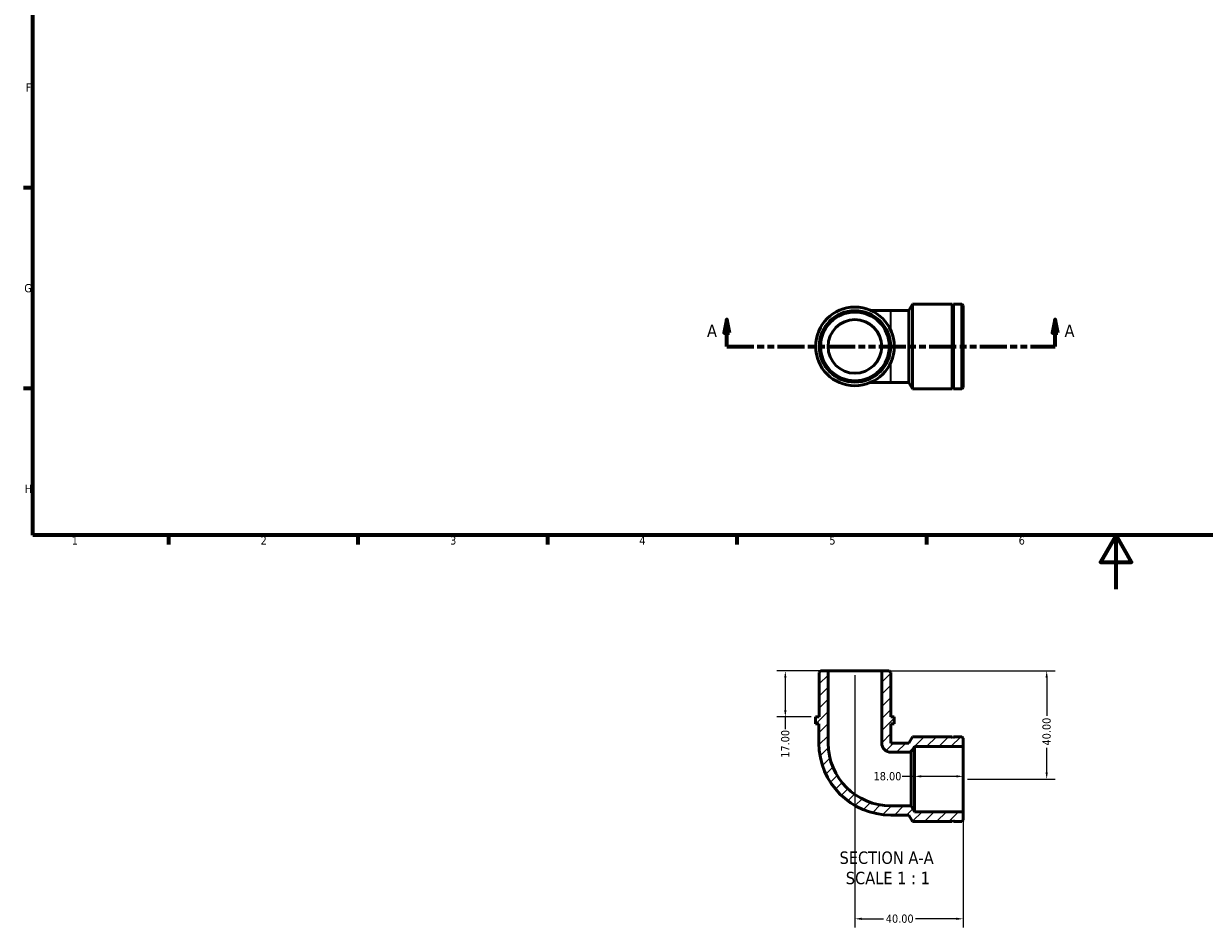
# Model space of a CAD drawing. Header units: millimetres. Extents: x 0 to 906, y -125 to 594.
# Tile 1 of 3: x 17 to 453, y -125 to 209. Entities that reach past the tile are written whole.
import ezdxf

# ---------------------------------------------------------------- set-up
doc = ezdxf.new("R2010")
doc.units = ezdxf.units.MM
doc.linetypes.add('DOUBLE_DASH_CHAIN', pattern=[1.2403, 0.6614, -0.0827, 0.1654, -0.0827, 0.1654, -0.0827])
for name, color, linetype, lineweight in [('Border (ANSI)', 7, 'Continuous', 70), ('Dimension (ANSI)', 7, 'Continuous', 25), ('Hatch (ANSI)', 7, 'Continuous', 18), ('Section Line (ANSI)', 7, 'DOUBLE_DASH_CHAIN', 70), ('Symbol (ANSI)', 7, 'Continuous', 25), ('Visible (ANSI)', 7, 'Continuous', 50), ('Visible Narrow (ANSI)', 7, 'Continuous', 35)]:
    doc.layers.add(name, color=color, linetype=linetype, lineweight=lineweight)
doc.styles.add('Label Text (ANSI)', font='tahoma.ttf')
doc.styles.add('Note Text (ANSI)', font='tahoma.ttf')
doc.dimstyles.new('Default - mm (ANSI)', dxfattribs={"dimtxt": 3.048, "dimasz": 2.5, "dimexe": 3.175, "dimexo": 1.6002, "dimgap": 0.8, "dimtad": 0, "dimtoh": 1, "dimrnd": 1e-08, "dimzin": 4, "dimdsep": 46, "dimtxsty": 'Note Text (ANSI)', "dimcen": 0.09, "dimdle": 10, "dimclrd": 256, "dimclre": 256, "dimclrt": 256, "dimadec": 1, "dimazin": 1, "dimtfac": 1, "dimtofl": 0, "dimtmove": 0, "dimatfit": 3, "dimfxl": 1, "dimtolj": 1, "dimtzin": 4, "dimlwd": -1, "dimlwe": -1, "dimarcsym": 0})

# ---------------------------------------------------------------- blocks, each defined once
blk = doc.blocks.new('Borders Default Border')
at = {"layer": 'Border (ANSI)'}
for p, q in [((20, 148.5), (16.55, 148.5)), ((20, 74.25), (16.55, 74.25)), ((70.08, 20), (70.08, 16.55)), ((140.17, 20), (140.17, 16.55)), ((210.25, 20), (210.25, 16.55)), ((280.33, 20), (280.33, 16.55)), ((350.42, 20), (350.42, 16.55))]:
    blk.add_line(p, q, dxfattribs=at)
at = {"layer": 'Border (ANSI)', "flags": 128}
for points in [[(20, 20), (20, 574), (821, 574), (821, 20), (20, 20)], [(420.5, 0), (420.5, 20), (414.73, 10), (426.27, 10), (420.5, 20)]]:
    blk.add_lwpolyline(points, dxfattribs=at)
at = {"layer": 'Border (ANSI)', "char_height": 3.05, "attachment_point": 7, "style": 'Note Text (ANSI)'}
for s, insert in [('F', (17.29, 184.1)), ('G', (16.81, 109.79)), ('H', (16.97, 35.6)), ('1', (34.35, 16.55)), ('2', (104.2, 16.55)), ('3', (174.26, 16.49)), ('4', (244.23, 16.55)), ('5', (314.48, 16.49)), ('6', (384.49, 16.49))]:
    blk.add_mtext(s, dxfattribs=dict(at, insert=insert))
blk = doc.blocks.new('2dTransSection0')
at = {"layer": 'Section Line (ANSI)', "linetype": 'Continuous'}
for p, q in [((276.61, 99.84), (275.61, 94.84)), ((276.61, 94.84), (276.61, 99.84)), ((277.61, 94.84), (276.61, 99.84)), ((397.98, 99.84), (396.98, 94.84)), ((397.98, 94.84), (397.98, 99.84)), ((398.98, 94.84), (397.98, 99.84)), ((275.61, 94.84), (277.61, 94.84)), ((276.61, 89.84), (276.61, 94.84)), ((396.98, 94.84), (398.98, 94.84)), ((397.98, 89.84), (397.98, 94.84)), ((276.61, 89.84), (285.72, 89.84)), ((388.87, 89.84), (397.98, 89.84))]:
    blk.add_line(p, q, dxfattribs=at)
at = {"layer": 'Section Line (ANSI)', "linetype": 'DOUBLE_DASH_CHAIN', "ltscale": 15.085518}
blk.add_line((276.61, 89.84), (397.98, 89.84), dxfattribs=at)
at = {"layer": 'Section Line (ANSI)', "linetype": 'Continuous', "flags": 128}
for points in [[(277.61, 94.84), (276.61, 99.84), (275.61, 94.84), (277.61, 94.84)], [(398.98, 94.84), (397.98, 99.84), (396.98, 94.84), (398.98, 94.84)]]:
    blk.add_lwpolyline(points, dxfattribs=at)
at = {"layer": 'Section Line (ANSI)'}
for points in [[(277.61, 94.84), (276.61, 99.84), (275.61, 94.84), (277.61, 94.84)], [(398.98, 94.84), (397.98, 99.84), (396.98, 94.84), (398.98, 94.84)]]:
    blk.add_solid(points, dxfattribs=at)
at = {"layer": 'Section Line (ANSI)', "char_height": 4.57, "attachment_point": 7, "style": 'Label Text (ANSI)'}
for insert in [(269.25, 93.34), (401.45, 93.34)]:
    blk.add_mtext('A', dxfattribs=dict(at, insert=insert))
blk = doc.blocks.new('*D7')
at = {"layer": 'Defpoints', "color": 0, "transparency": 16777216}
for p in [(345.95, -69.2), (345.95, -70.21), (363.95, -70.21)]:
    blk.add_point(p, dxfattribs=at)
at = {"layer": 'Dimension (ANSI)', "transparency": 16777216}
for p, q in [((345.95, -69.2), (341.43, -69.2)), ((361.45, -69.2), (348.45, -69.2))]:
    blk.add_line(p, q, dxfattribs=at)
for points in [[(348.45, -68.79), (348.45, -69.62), (345.95, -69.2)], [(361.45, -68.79), (361.45, -69.62), (363.95, -69.2)]]:
    blk.add_solid(points, dxfattribs=at)
at = {"layer": 'Dimension (ANSI)', "transparency": 16777216, "insert": (330.84, -67.61), "char_height": 3.048, "attachment_point": 1, "style": 'Note Text (ANSI)'}
blk.add_mtext('\\A1;18.00', dxfattribs=at)
blk = doc.blocks.new('*D8')
at = {"layer": 'Defpoints', "color": 0, "transparency": 16777216}
for p in [(323.95, -30.21), (363.95, -82.27), (323.95, -121.89)]:
    blk.add_point(p, dxfattribs=at)
at = {"layer": 'Dimension (ANSI)', "transparency": 16777216}
for p, q in [((323.95, -31.81), (323.95, -125.07)), ((363.95, -83.87), (363.95, -125.07)), ((326.45, -121.89), (334.56, -121.89)), ((361.45, -121.89), (346.33, -121.89))]:
    blk.add_line(p, q, dxfattribs=at)
for points in [[(326.45, -121.47), (326.45, -122.31), (323.95, -121.89)], [(361.45, -121.47), (361.45, -122.31), (363.95, -121.89)]]:
    blk.add_solid(points, dxfattribs=at)
at = {"layer": 'Dimension (ANSI)', "transparency": 16777216, "insert": (335.36, -120.3), "char_height": 3.048, "attachment_point": 1, "style": 'Note Text (ANSI)'}
blk.add_mtext('\\A1;40.00', dxfattribs=at)
blk = doc.blocks.new('*D9')
at = {"layer": 'Defpoints', "color": 0, "transparency": 16777216}
for p in [(314.03, -30.21), (298.21, -47.21), (309.4, -47.21)]:
    blk.add_point(p, dxfattribs=at)
at = {"layer": 'Dimension (ANSI)', "transparency": 16777216}
for p, q in [((312.43, -30.21), (295.04, -30.21)), ((298.21, -32.71), (298.21, -44.71)), ((307.8, -47.21), (295.04, -47.21)), ((298.21, -47.21), (298.21, -51.73))]:
    blk.add_line(p, q, dxfattribs=at)
for points in [[(297.8, -32.71), (298.63, -32.71), (298.21, -30.21)], [(297.8, -44.71), (298.63, -44.71), (298.21, -47.21)]]:
    blk.add_solid(points, dxfattribs=at)
at = {"layer": 'Dimension (ANSI)', "transparency": 16777216, "insert": (296.63, -62.32), "char_height": 3.048, "attachment_point": 1, "rotation": 90, "style": 'Note Text (ANSI)'}
blk.add_mtext('\\A1;17.00', dxfattribs=at)
blk = doc.blocks.new('*D10')
at = {"layer": 'Defpoints', "color": 0, "transparency": 16777216}
for p in [(333.86, -30.21), (363.95, -70.21), (394.86, -70.21)]:
    blk.add_point(p, dxfattribs=at)
at = {"layer": 'Dimension (ANSI)', "transparency": 16777216}
for p, q in [((335.46, -30.21), (398.03, -30.21)), ((394.86, -32.71), (394.86, -46.82)), ((394.86, -67.71), (394.86, -58.59)), ((365.55, -70.21), (398.03, -70.21))]:
    blk.add_line(p, q, dxfattribs=at)
for points in [[(394.44, -32.71), (395.27, -32.71), (394.86, -30.21)], [(394.44, -67.71), (395.27, -67.71), (394.86, -70.21)]]:
    blk.add_solid(points, dxfattribs=at)
at = {"layer": 'Dimension (ANSI)', "transparency": 16777216, "insert": (393.27, -57.79), "char_height": 3.048, "attachment_point": 1, "rotation": 90, "style": 'Note Text (ANSI)'}
blk.add_mtext('\\A1;40.00', dxfattribs=at)

msp = doc.modelspace()

# ---------------------------------------------------------------- hatches: boundary and pattern name
at = {"layer": 'Hatch (ANSI)'}
h = msp.add_hatch(dxfattribs=at)
h.set_pattern_fill('ANSI31', color=256, scale=25.4, style=0)
h.set_pattern_definition([(45, (0, 0), (-2.245064, 2.245064), [])])
edge = h.paths.add_edge_path()
edge.add_line((363.417, -85.883), (363.946, -85.354))
edge.add_line((363.946, -85.354), (363.946, -82.265))
edge.add_line((363.946, -82.265), (345.946, -82.265))
edge.add_line((345.946, -82.265), (344.709, -80.122))
edge.add_line((344.709, -80.122), (337.271, -80.122))
edge.add_ellipse((337.271, -56.882), major_axis=(0, -23.24), ratio=1, start_angle=270, end_angle=360, ccw=False)
edge.add_line((314.031, -56.882), (314.031, -30.207))
edge.add_line((314.031, -30.207), (311.254, -30.207))
edge.add_line((311.254, -30.207), (310.725, -30.736))
edge.add_line((310.725, -30.736), (310.725, -47.207))
edge.add_line((310.725, -47.207), (309.403, -47.207))
edge.add_line((309.403, -47.207), (309.403, -49.757))
edge.add_line((309.403, -49.757), (310.621, -49.757))
edge.add_line((310.621, -49.757), (310.621, -56.882))
edge.add_ellipse((337.271, -56.882), major_axis=(-26.649, 0), ratio=1, start_angle=0, end_angle=90)
edge.add_line((337.271, -83.531), (343.888, -83.531))
edge.add_line((343.888, -83.531), (345.246, -85.883))
edge.add_line((345.246, -85.883), (359.846, -85.883))
edge.add_line((359.846, -85.883), (360.096, -85.383))
edge.add_line((360.096, -85.383), (360.346, -85.883))
edge.add_line((360.346, -85.883), (363.417, -85.883))
edge = h.paths.add_edge_path()
edge.add_line((363.946, -55.059), (363.417, -54.531))
edge.add_line((363.417, -54.531), (360.346, -54.531))
edge.add_line((360.346, -54.531), (360.096, -55.031))
edge.add_line((360.096, -55.031), (359.846, -54.531))
edge.add_line((359.846, -54.531), (345.246, -54.531))
edge.add_line((345.246, -54.531), (343.888, -56.882))
edge.add_line((343.888, -56.882), (337.271, -56.882))
edge.add_line((337.271, -56.882), (337.271, -49.757))
edge.add_line((337.271, -49.757), (338.489, -49.757))
edge.add_line((338.489, -49.757), (338.489, -47.207))
edge.add_line((338.489, -47.207), (337.166, -47.207))
edge.add_line((337.166, -47.207), (337.166, -30.736))
edge.add_line((337.166, -30.736), (336.638, -30.207))
edge.add_line((336.638, -30.207), (333.861, -30.207))
edge.add_line((333.861, -30.207), (333.861, -56.882))
edge.add_ellipse((337.271, -56.882), major_axis=(-3.409, 0), ratio=1, start_angle=0, end_angle=90)
edge.add_line((337.271, -60.291), (344.709, -60.291))
edge.add_line((344.709, -60.291), (345.946, -58.148))
edge.add_line((345.946, -58.148), (363.946, -58.148))
edge.add_line((363.946, -58.148), (363.946, -55.059))

# ---------------------------------------------------------------- linework, layer by layer
at = {"layer": 'Visible (ANSI)'}
for p, q in [((343.888, 103.164), (345.246, 105.516)), ((345.246, 74.164), (345.246, 105.516)), ((345.246, 105.516), (359.846, 105.516)), ((359.846, 74.164), (359.846, 105.516)), ((360.096, 105.016), (359.846, 105.516)), ((360.096, 105.016), (360.346, 105.516)), ((360.096, 74.664), (360.096, 105.016)), ((360.346, 74.164), (360.346, 105.516)), ((360.346, 105.516), (363.417, 105.516)), ((363.417, 74.164), (363.417, 105.516)), ((363.946, 104.987), (363.417, 105.516)), ((363.946, 104.987), (363.946, 74.692)), ((337.271, 103.164), (329.772, 103.164)), ((337.271, 103.164), (343.888, 103.164)), ((343.888, 76.515), (343.888, 103.164)), ((329.772, 76.515), (337.271, 76.515)), ((337.271, 76.515), (343.888, 76.515)), ((343.888, 76.515), (345.246, 74.164)), ((360.096, 74.664), (359.846, 74.164)), ((360.096, 74.664), (360.346, 74.164)), ((363.946, 74.692), (363.417, 74.164)), ((345.246, 74.164), (359.846, 74.164)), ((360.346, 74.164), (363.417, 74.164)), ((311.254, -30.207), (310.725, -30.736)), ((314.031, -30.207), (311.254, -30.207)), ((314.031, -56.882), (314.031, -30.207)), ((314.031, -30.207), (333.861, -30.207)), ((336.638, -30.207), (333.861, -30.207)), ((333.861, -30.207), (333.861, -56.882)), ((337.166, -30.736), (336.638, -30.207)), ((310.725, -30.736), (310.725, -47.207)), ((337.166, -47.207), (337.166, -30.736)), ((310.725, -47.207), (309.403, -47.207)), ((309.403, -47.207), (309.403, -49.757)), ((338.489, -47.207), (337.166, -47.207)), ((338.489, -49.757), (338.489, -47.207)), ((309.403, -49.757), (310.621, -49.757)), ((310.621, -49.757), (310.621, -56.882)), ((337.271, -56.882), (337.271, -49.757)), ((337.271, -49.757), (338.489, -49.757)), ((345.246, -54.531), (343.888, -56.882)), ((359.846, -54.531), (345.246, -54.531)), ((360.096, -55.031), (359.846, -54.531)), ((360.346, -54.531), (360.096, -55.031)), ((363.417, -54.531), (360.346, -54.531)), ((363.946, -55.059), (363.417, -54.531)), ((363.946, -58.148), (363.946, -55.059)), ((343.888, -56.882), (337.271, -56.882)), ((337.271, -60.291), (344.709, -60.291)), ((344.709, -60.291), (345.946, -58.148)), ((344.709, -80.122), (344.709, -60.291)), ((345.946, -58.148), (363.946, -58.148)), ((345.946, -82.265), (345.946, -58.148)), ((363.946, -82.265), (363.946, -58.148)), ((344.709, -80.122), (337.271, -80.122)), ((345.946, -82.265), (344.709, -80.122)), ((363.946, -82.265), (345.946, -82.265)), ((363.946, -85.354), (363.946, -82.265)), ((337.271, -83.531), (343.888, -83.531)), ((343.888, -83.531), (345.246, -85.883)), ((345.246, -85.883), (359.846, -85.883)), ((359.846, -85.883), (360.096, -85.383)), ((360.096, -85.383), (360.346, -85.883)), ((360.346, -85.883), (363.417, -85.883)), ((363.417, -85.883), (363.946, -85.354))]:
    msp.add_line(p, q, dxfattribs=at)
for radius in [14.543, 13.22, 12.692, 9.915]:
    msp.add_circle((323.946, 89.84), radius, dxfattribs=at)
for radius in [26.649, 23.24, 3.409]:
    msp.add_arc((337.271, -56.882), radius, 180, 270, dxfattribs=at)
at = {"layer": 'Visible Narrow (ANSI)'}
for p, q in [((337.271, 96.326), (337.271, 103.143)), ((337.271, 76.536), (337.271, 83.353))]:
    msp.add_line(p, q, dxfattribs=at)

# ---------------------------------------------------------------- block references
msp.add_blockref('Borders Default Border', (0, 0))
at = {"layer": 'Section Line (ANSI)'}
msp.add_blockref('2dTransSection0', (0, 0), dxfattribs=at)

# ---------------------------------------------------------------- texts
at = {"layer": 'Symbol (ANSI)', "char_height": 4.572, "attachment_point": 7, "style": 'Label Text (ANSI)'}
for s, insert in [('SECTION A-A', (318.25, -101.654)), ('SCALE 1 : 1', (320.57, -109.167))]:
    msp.add_mtext(s, dxfattribs=dict(at, insert=insert))

# ---------------------------------------------------------------- dimensions: what is measured, and where the dimension line sits
at = {"layer": 'Dimension (ANSI)'}
for base, p1, p2, angle, override, picture, middle in [((298.212, -47.207), (314.031, -30.207), (309.403, -47.207), 90, {"dimtoh": 0, "dimdec": 2, "dimtp": 0, "dimtm": 0, "dimtdec": 2, "dimatfit": 2}, '*D9', (298.212, -57.421)), ((323.946, -121.891), (363.946, -82.265), (323.946, -30.207), 180, {"dimtoh": 0, "dimdec": 2, "dimtp": 0, "dimtm": 0, "dimtdec": 2, "dimatfit": 1}, '*D8', (340.446, -121.891)), ((394.856, -70.207), (333.861, -30.207), (363.946, -70.207), 90, {"dimtoh": 0, "dimdec": 2, "dimtp": 0, "dimtm": 0, "dimtdec": 2, "dimatfit": 1}, '*D10', (394.856, -52.707)), ((345.946, -69.203), (363.946, -70.207), (345.946, -70.207), 180, {"dimtoh": 0, "dimdec": 2, "dimse1": 1, "dimse2": 1, "dimtp": 0, "dimtm": 0, "dimtdec": 2, "dimatfit": 2}, '*D7', (335.732, -69.203))]:
    dim = msp.add_linear_dim(base=base, p1=p1, p2=p2, angle=angle, dimstyle='Default - mm (ANSI)', override=override, dxfattribs=at)
    dim.commit()
    dim.dimension.update_dxf_attribs({"geometry": picture, "text_midpoint": middle, "dimtype": 160})

doc.saveas('drawing.dxf')
